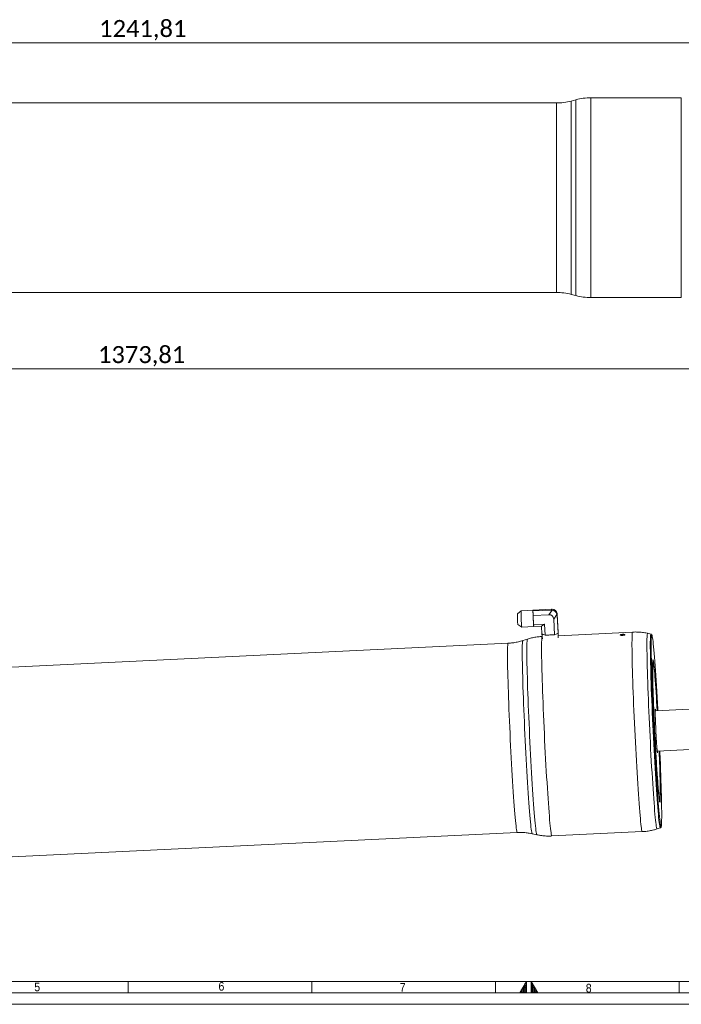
# Model space of a CAD drawing. Header units: millimetres. Extents: x 20 to 2358, y 20 to 1662.
# Tile 2 of 7: x 746 to 1322, y 20 to 878. Entities that reach past the tile are written whole.
import ezdxf

# ---------------------------------------------------------------- set-up
doc = ezdxf.new("R2010")
doc.units = ezdxf.units.MM
doc.header["$LTSCALE"] = 2
doc.linetypes.add('SLD-Solido', pattern=[0])
doc.styles.add('SLDTEXTSTYLE0', font='GOTHIC.TTF', dxfattribs={"width": 0.913})
doc.styles.add('SLDTEXTSTYLE3', font='CALIBRI.TTF')
doc.styles.add('SLDTEXTSTYLE4', font='CALIBRIB.TTF')
doc.dimstyles.new('SLDDIMSTYLE0', dxfattribs={"dimtxt": 14.816667, "dimasz": 5, "dimexe": 0, "dimexo": 0.0625, "dimgap": 3.704167, "dimtad": 1, "dimrnd": 1e-09, "dimzin": 12, "dimdsep": 46, "dimtxsty": 'SLDTEXTSTYLE4', "dimsah": 1, "dimcen": 0.09, "dimadec": 0, "dimazin": 3, "dimtfac": 1, "dimtofl": 0, "dimtmove": 0, "dimatfit": 3, "dimfxl": 0, "dimfrac": 2, "dimtolj": 1, "dimtzin": 12, "dimarcsym": 0})

# ---------------------------------------------------------------- blocks, each defined once
blk = doc.blocks.new('_D_11')
at = {"color": 7, "linetype": 'SLD-Solido', "lineweight": 0}
for p, q in [((226.5, 773.51), (226.5, 859.51)), ((1468.31, 773.51), (1468.31, 859.51)), ((226.5, 857.51), (1468.31, 857.51))]:
    blk.add_line(p, q, dxfattribs=at)
for points in [[(226.5, 857.51), (231.5, 856.01), (231.5, 859.01)], [(1468.31, 857.51), (1463.31, 859.01), (1463.31, 856.01)]]:
    blk.add_solid(points, dxfattribs=at)
at = {"color": 7, "linetype": 'SLD-Solido', "lineweight": 0, "insert": (814.81, 877.26), "char_height": 14.817, "attachment_point": 1, "style": 'SLDTEXTSTYLE3'}
blk.add_mtext('1241,81', dxfattribs=at)
blk = doc.blocks.new('_D_12')
at = {"color": 7, "linetype": 'SLD-Solido', "lineweight": 0}
for p, q in [((159.5, 679.01), (159.5, 571.51)), ((1533.31, 679.01), (1533.31, 571.51)), ((159.5, 573.51), (1533.31, 573.51))]:
    blk.add_line(p, q, dxfattribs=at)
for points in [[(159.5, 573.51), (164.5, 572.01), (164.5, 575.01)], [(1533.31, 573.51), (1528.31, 575.01), (1528.31, 572.01)]]:
    blk.add_solid(points, dxfattribs=at)
at = {"color": 7, "linetype": 'SLD-Solido', "lineweight": 0, "insert": (813.81, 593.26), "char_height": 14.817, "attachment_point": 1, "style": 'SLDTEXTSTYLE3'}
blk.add_mtext('1373,81', dxfattribs=at)

msp = doc.modelspace()

# ---------------------------------------------------------------- hatches: boundary and pattern name
at = {"linetype": 'Continuous'}
h = msp.add_hatch(dxfattribs=at)
h.set_pattern_fill('NET', color=8, scale=0.5, style=0)
h.paths.add_polyline_path([(1187, 30), (1187, 40), (1181.226, 30)], flags=0)
h = msp.add_hatch(dxfattribs=at)
h.set_pattern_fill('NET', color=8, scale=0.5, style=0)
h.paths.add_polyline_path([(1191, 30), (1196.774, 30), (1191, 40)], flags=0)

# ---------------------------------------------------------------- linework, layer by layer
at = {"color": 7, "linetype": 'SLD-Solido', "lineweight": 15}
for p, q in [((1229.953, 807.805), (1225.876, 806.712)), ((1321.729, 809.508), (1242.894, 809.508)), ((1212.935, 805.008), (394.878, 805.008)), ((394.878, 640.008), (1212.935, 640.008)), ((1225.876, 638.305), (1229.953, 637.212)), ((1242.894, 635.508), (1321.729, 635.508)), ((1182.186, 362.783), (1178.995, 360.127)), ((1192.604, 363.288), (1182.19, 362.785)), ((1208.615, 363.362), (1192.555, 362.587)), ((1192.562, 362.682), (1192.555, 362.587)), ((1192.561, 362.285), (1192.555, 362.587)), ((1192.599, 360.369), (1192.561, 362.285)), ((1192.604, 363.287), (1192.562, 362.682)), ((1192.635, 358.612), (1192.599, 360.369)), ((1192.611, 363.382), (1192.604, 363.287)), ((1208.67, 364.158), (1192.611, 363.382)), ((1206.364, 359.275), (1209.203, 363.34)), ((1208.615, 363.362), (1208.67, 364.158)), ((1206.364, 359.275), (1192.635, 358.612)), ((1192.635, 358.612), (1192.772, 356.059)), ((1192.772, 356.059), (1192.922, 353.275)), ((1192.922, 353.275), (1193.059, 350.723)), ((1213.45, 359.59), (1210.612, 355.525)), ((1210.612, 355.525), (1211.347, 341.86)), ((1213.575, 359.828), (1213.519, 359.032)), ((1213.519, 359.032), (1214.377, 343.09)), ((1213.575, 359.828), (1214.433, 343.885)), ((1179.443, 350.852), (1182.875, 348.515)), ((1182.879, 348.514), (1193.278, 349.016)), ((1202.753, 351.19), (1193.059, 350.723)), ((1193.161, 349.927), (1193.059, 350.723)), ((1193.273, 349.059), (1193.161, 349.927)), ((1193.29, 348.922), (1193.273, 349.059)), ((1200.03, 349.247), (1193.29, 348.922)), ((1200.03, 349.247), (1202.753, 351.19)), ((1200.03, 349.247), (1200.398, 342.415)), ((1202.753, 351.19), (1203.276, 341.47)), ((1214.377, 343.09), (1213.921, 342.904)), ((1214.377, 343.09), (1214.39, 343.279)), ((1214.39, 343.279), (1214.42, 343.696)), ((1214.42, 343.696), (1214.433, 343.885)), ((1214.554, 339.118), (1214.475, 343.519)), ((1279.338, 344.182), (1214.519, 341.054)), ((1295.29, 342.467), (1292.357, 343.103)), ((1170.923, 334.444), (354.086, 295.019)), ((1187.766, 338.055), (1183.748, 336.767)), ((1200.358, 342.759), (1200.751, 338.375)), ((1200.832, 342.273), (1200.398, 342.415)), ((1201.789, 341.958), (1200.832, 342.273)), ((1203.276, 341.47), (1201.789, 341.958)), ((1203.276, 341.47), (1206.329, 341.618)), ((1206.329, 341.618), (1208.295, 341.713)), ((1208.295, 341.713), (1211.347, 341.86)), ((1212.913, 342.495), (1211.347, 341.86)), ((1213.921, 342.904), (1212.913, 342.495)), ((1295.29, 342.467), (1295.296, 342.465)), ((1297.238, 317.995), (1296.819, 318.376)), ((1996.21, 309.202), (1299.147, 275.558)), ((1299.13, 276.001), (1299.066, 276.021)), ((1300.834, 240.598), (1997.898, 274.243)), ((1300.798, 240.129), (1300.86, 240.155)), ((1300.933, 240.563), (1300.936, 240.603)), ((1302.641, 197.755), (1303.021, 198.174)), ((1300.581, 172.713), (1303.44, 173.629)), ((362.04, 130.211), (1178.878, 169.636)), ((1191.866, 168.559), (1195.99, 167.665)), ((1209.009, 166.585), (1287.727, 170.385)), ((40, 40), (2338, 40))]:
    msp.add_line(p, q, dxfattribs=at)
at = {"color": 8, "linetype": 'SLD-Solido', "lineweight": 15}
for p, q in [((1225.876, 806.712), (1225.876, 722.508)), ((1229.953, 637.212), (1229.953, 807.805)), ((1242.894, 809.508), (1242.894, 635.508)), ((1321.729, 635.508), (1321.729, 809.508)), ((1212.935, 722.508), (1212.935, 805.008)), ((1212.935, 640.008), (1212.935, 722.508)), ((1225.876, 722.508), (1225.876, 638.305))]:
    msp.add_line(p, q, dxfattribs=at)
at = {"color": 7, "linetype": 'SLD-Solido', "lineweight": 0}
for p, q in [((840, 30), (840, 40)), ((1000, 40), (1000, 30)), ((1160, 40), (1160, 30)), ((1187, 40), (1181.226, 30)), ((1187, 30), (1187, 40)), ((1191, 30), (1191, 40)), ((1191, 40), (1196.774, 30)), ((1320, 40), (1320, 30)), ((30, 30), (2348, 30)), ((1181.226, 30), (1187, 30)), ((1191, 30), (1196.774, 30)), ((20, 20), (2358, 20))]:
    msp.add_line(p, q, dxfattribs=at)
at = {"color": 8, "linetype": 'SLD-Solido', "lineweight": 15, "flags": 128}
for points in [[(1292.357, 343.103), (1292.298, 343.084), (1292.172, 342.791), (1292.064, 342.149), (1291.974, 341.161), (1291.902, 339.83), (1291.849, 338.163), (1291.815, 336.166), (1291.8, 333.848), (1291.804, 331.217), (1291.827, 328.286), (1291.869, 325.065), (1291.93, 321.568), (1292.01, 317.809), (1292.108, 313.805), (1292.223, 309.57), (1292.356, 305.124), (1292.506, 300.483), (1292.672, 295.668), (1292.854, 290.697), (1293.051, 285.591), (1293.261, 280.372), (1293.485, 275.06), (1293.72, 269.678), (1293.968, 264.248), (1294.225, 258.791), (1294.491, 253.331), (1294.766, 247.89), (1295.047, 242.49), (1295.334, 237.153), (1295.626, 231.902), (1295.921, 226.757), (1296.219, 221.74), (1296.517, 216.872), (1296.815, 212.173), (1297.112, 207.661), (1297.406, 203.356), (1297.696, 199.275), (1297.98, 195.435), (1298.259, 191.852), (1298.53, 188.54), (1298.793, 185.514), (1299.046, 182.785), (1299.288, 180.364), (1299.519, 178.262), (1299.737, 176.487), (1299.942, 175.047), (1300.132, 173.948), (1300.308, 173.193), (1300.467, 172.787), (1300.581, 172.713)], [(1178.877, 169.636), (1178.769, 169.73), (1178.61, 170.164), (1178.436, 170.948), (1178.246, 172.08), (1178.042, 173.553), (1177.824, 175.363), (1177.594, 177.502), (1177.352, 179.959), (1177.1, 182.726), (1176.838, 185.789), (1176.568, 189.135), (1176.291, 192.751), (1176.008, 196.621), (1175.72, 200.729), (1175.429, 205.055), (1175.135, 209.584), (1174.841, 214.294), (1174.547, 219.165), (1174.254, 224.178), (1173.964, 229.309), (1173.678, 234.538), (1173.397, 239.842), (1173.123, 245.199), (1172.856, 250.584), (1172.598, 255.976), (1172.35, 261.351), (1172.112, 266.686), (1171.887, 271.958), (1171.675, 277.145), (1171.476, 282.225), (1171.292, 287.175), (1171.124, 291.975), (1170.972, 296.604), (1170.836, 301.042), (1170.718, 305.27), (1170.618, 309.27), (1170.536, 313.025), (1170.473, 316.519), (1170.429, 319.737), (1170.404, 322.665), (1170.398, 325.291), (1170.412, 327.603), (1170.445, 329.591), (1170.496, 331.247), (1170.567, 332.564), (1170.656, 333.537), (1170.764, 334.16), (1170.889, 334.432), (1170.923, 334.444)], [(1183.748, 336.767), (1183.658, 336.656), (1183.541, 336.196), (1183.442, 335.386), (1183.361, 334.229), (1183.299, 332.73), (1183.256, 330.896), (1183.232, 328.733), (1183.227, 326.251), (1183.242, 323.46), (1183.275, 320.372), (1183.328, 317.001), (1183.4, 313.359), (1183.49, 309.463), (1183.599, 305.329), (1183.725, 300.974), (1183.868, 296.416), (1184.028, 291.675), (1184.204, 286.77), (1184.395, 281.722), (1184.6, 276.552), (1184.819, 271.282), (1185.05, 265.934), (1185.293, 260.53), (1185.547, 255.093), (1185.81, 249.646), (1186.082, 244.212), (1186.361, 238.813), (1186.646, 233.472), (1186.936, 228.212), (1187.23, 223.054), (1187.526, 218.021), (1187.823, 213.132), (1188.121, 208.41), (1188.417, 203.873), (1188.711, 199.541), (1189.001, 195.432), (1189.286, 191.563), (1189.565, 187.95), (1189.836, 184.608), (1190.099, 181.552), (1190.353, 178.794), (1190.596, 176.346), (1190.827, 174.218), (1191.046, 172.419), (1191.251, 170.957), (1191.442, 169.837), (1191.618, 169.065), (1191.777, 168.644), (1191.866, 168.559)], [(1195.99, 167.665), (1195.906, 167.74), (1195.747, 168.146), (1195.572, 168.901), (1195.381, 170.001), (1195.177, 171.441), (1194.959, 173.215), (1194.728, 175.317), (1194.485, 177.738), (1194.232, 180.467), (1193.97, 183.494), (1193.698, 186.806), (1193.42, 190.389), (1193.135, 194.229), (1192.845, 198.31), (1192.551, 202.615), (1192.254, 207.126), (1191.956, 211.825), (1191.658, 216.694), (1191.361, 221.71), (1191.065, 226.855), (1190.774, 232.106), (1190.486, 237.443), (1190.205, 242.843), (1189.931, 248.285), (1189.664, 253.745), (1189.407, 259.201), (1189.16, 264.632), (1188.924, 270.014), (1188.701, 275.325), (1188.49, 280.545), (1188.294, 285.65), (1188.112, 290.621), (1187.946, 295.436), (1187.796, 300.077), (1187.663, 304.524), (1187.547, 308.758), (1187.449, 312.763), (1187.37, 316.521), (1187.309, 320.018), (1187.266, 323.239), (1187.243, 326.171), (1187.239, 328.801), (1187.254, 331.12), (1187.288, 333.116), (1187.342, 334.783), (1187.413, 336.114)], [(1200.245, 338.4), (1200.173, 337.059), (1200.119, 335.381), (1200.084, 333.373), (1200.068, 331.043), (1200.071, 328.402), (1200.094, 325.458), (1200.135, 322.225), (1200.195, 318.715), (1200.274, 314.942), (1200.371, 310.922), (1200.486, 306.67), (1200.618, 302.205), (1200.767, 297.543), (1200.933, 292.703), (1201.114, 287.706), (1201.31, 282.571), (1201.521, 277.319), (1201.744, 271.971), (1201.98, 266.549), (1202.227, 261.073), (1202.485, 255.568), (1202.752, 250.054), (1203.027, 244.553), (1203.31, 239.089), (1203.598, 233.683), (1203.892, 228.356), (1204.189, 223.131), (1204.489, 218.028), (1204.79, 213.067), (1205.091, 208.269), (1205.391, 203.654), (1205.689, 199.239), (1205.983, 195.042), (1206.273, 191.081), (1206.556, 187.371), (1206.833, 183.927), (1207.102, 180.764), (1207.361, 177.893), (1207.61, 175.326), (1207.848, 173.075), (1208.073, 171.147), (1208.286, 169.55), (1208.484, 168.292), (1208.668, 167.376), (1208.836, 166.808), (1208.988, 166.588), (1209.009, 166.585)], [(1287.727, 170.385), (1287.706, 170.387), (1287.554, 170.607), (1287.385, 171.176), (1287.202, 172.091), (1287.003, 173.35), (1286.791, 174.946), (1286.565, 176.874), (1286.327, 179.126), (1286.078, 181.692), (1285.819, 184.563), (1285.55, 187.727), (1285.274, 191.17), (1284.99, 194.88), (1284.701, 198.842), (1284.406, 203.038), (1284.109, 207.453), (1283.809, 212.069), (1283.507, 216.866), (1283.206, 221.827), (1282.906, 226.93), (1282.609, 232.155), (1282.316, 237.482), (1282.027, 242.888), (1281.745, 248.353), (1281.469, 253.853), (1281.202, 259.367), (1280.944, 264.873), (1280.697, 270.348), (1280.461, 275.77), (1280.238, 281.119), (1280.028, 286.371), (1279.832, 291.506), (1279.65, 296.503), (1279.485, 301.342), (1279.335, 306.004), (1279.203, 310.47), (1279.088, 314.721), (1278.991, 318.741), (1278.912, 322.514), (1278.852, 326.024), (1278.811, 329.258), (1278.789, 332.201), (1278.785, 334.843), (1278.801, 337.172), (1278.836, 339.18), (1278.89, 340.858), (1278.963, 342.2)], [(1303.44, 173.629), (1303.394, 173.633), (1303.242, 173.879), (1303.074, 174.479), (1302.89, 175.429), (1302.691, 176.725), (1302.478, 178.363), (1302.252, 180.334), (1302.014, 182.632), (1301.765, 185.246), (1301.505, 188.166), (1301.237, 191.378), (1300.96, 194.87), (1300.677, 198.627), (1300.388, 202.634), (1300.095, 206.872), (1299.799, 211.326), (1299.501, 215.975), (1299.202, 220.801), (1298.904, 225.783), (1298.608, 230.901), (1298.315, 236.132), (1298.026, 241.455), (1297.743, 246.848), (1297.466, 252.288), (1297.198, 257.751), (1296.938, 263.217), (1296.689, 268.66), (1296.45, 274.059), (1296.224, 279.391), (1296.011, 284.633), (1295.812, 289.764), (1295.628, 294.761), (1295.46, 299.605), (1295.307, 304.275), (1295.172, 308.75), (1295.054, 313.013), (1294.955, 317.045), (1294.873, 320.83), (1294.811, 324.352), (1294.767, 327.595), (1294.743, 330.547), (1294.738, 333.194), (1294.753, 335.527), (1294.786, 337.534), (1294.839, 339.208), (1294.911, 340.542)], [(1294.911, 340.542), (1295.001, 341.529), (1295.11, 342.167), (1295.236, 342.451), (1295.29, 342.467)], [(1296.279, 341.186), (1296.165, 341.454), (1296.023, 341.523), (1295.898, 341.241), (1295.791, 340.611), (1295.702, 339.635)], [(1304, 174.738), (1304.088, 174.633), (1304.222, 174.74), (1304.338, 175.196), (1304.349, 175.26)]]:
    msp.add_lwpolyline(points, dxfattribs=at)
at = {"color": 7, "linetype": 'SLD-Solido', "lineweight": 15, "flags": 128}
for points in [[(1295.702, 339.635), (1295.631, 338.316), (1295.579, 336.661), (1295.545, 334.677), (1295.531, 332.371), (1295.536, 329.754), (1295.56, 326.836), (1295.603, 323.63), (1295.665, 320.148), (1295.745, 316.407), (1295.844, 312.42), (1295.96, 308.206), (1296.094, 303.782), (1296.244, 299.166), (1296.411, 294.378), (1296.593, 289.437), (1296.79, 284.365), (1297, 279.183), (1297.224, 273.912), (1297.459, 268.574), (1297.706, 263.193), (1297.962, 257.791), (1298.228, 252.389), (1298.501, 247.011), (1298.781, 241.68), (1299.067, 236.418), (1299.356, 231.247), (1299.649, 226.188), (1299.944, 221.263), (1300.239, 216.492), (1300.534, 211.896), (1300.827, 207.493), (1301.117, 203.303), (1301.402, 199.342), (1301.682, 195.628), (1301.955, 192.176), (1302.221, 189), (1302.477, 186.114), (1302.724, 183.53), (1302.959, 181.258), (1303.182, 179.309), (1303.393, 177.69), (1303.589, 176.409), (1303.771, 175.469), (1303.938, 174.877), (1304, 174.738)], [(1301.336, 275.663), (1301.257, 277.126), (1300.969, 282.346), (1300.678, 287.464), (1300.384, 292.458), (1300.089, 297.309), (1299.794, 301.995), (1299.5, 306.496), (1299.208, 310.795), (1298.921, 314.873), (1298.638, 318.712), (1298.361, 322.297), (1298.092, 325.613), (1297.83, 328.645), (1297.579, 331.382), (1297.338, 333.811), (1297.108, 335.923), (1296.891, 337.708), (1296.688, 339.159), (1296.498, 340.269), (1296.324, 341.036), (1296.279, 341.186)], [(1302.455, 240.676), (1302.573, 237.734), (1302.74, 233.368), (1302.891, 229.145), (1303.027, 225.087), (1303.146, 221.218), (1303.247, 217.56), (1303.33, 214.135), (1303.394, 210.961), (1303.44, 208.057), (1303.467, 205.439), (1303.474, 203.124), (1303.461, 201.122), (1303.43, 199.448), (1303.379, 198.109), (1303.31, 197.113), (1303.222, 196.467), (1303.116, 196.174), (1302.992, 196.235), (1302.853, 196.651), (1302.697, 197.418), (1302.526, 198.533), (1302.342, 199.989), (1302.144, 201.778), (1301.935, 203.889), (1301.715, 206.311), (1301.486, 209.029), (1301.249, 212.028), (1301.005, 215.291), (1300.756, 218.799), (1300.503, 222.533), (1300.248, 226.469), (1299.992, 230.587), (1299.737, 234.863), (1299.483, 239.271), (1299.233, 243.787), (1298.988, 248.385), (1298.749, 253.038), (1298.518, 257.721), (1298.296, 262.405), (1298.084, 267.065), (1297.884, 271.673), (1297.696, 276.204), (1297.522, 280.63), (1297.363, 284.928), (1297.219, 289.072), (1297.092, 293.038), (1296.982, 296.804), (1296.89, 300.348), (1296.816, 303.65), (1296.761, 306.691), (1296.725, 309.454), (1296.708, 311.922), (1296.711, 314.082), (1296.732, 315.922), (1296.774, 317.43), (1296.834, 318.598), (1296.834, 318.598)], [(1300.714, 275.633), (1300.488, 279.602), (1300.238, 283.82), (1299.987, 287.888), (1299.737, 291.78), (1299.489, 295.475), (1299.244, 298.951), (1299.004, 302.186), (1298.771, 305.163), (1298.546, 307.863), (1298.329, 310.272), (1298.123, 312.374), (1297.928, 314.157), (1297.746, 315.612), (1297.578, 316.728), (1297.425, 317.501), (1297.287, 317.925), (1297.166, 317.998), (1297.062, 317.719), (1296.975, 317.09), (1296.907, 316.115), (1296.858, 314.8), (1296.827, 313.151), (1296.816, 311.179), (1296.824, 308.896), (1296.851, 306.315), (1296.897, 303.45), (1296.962, 300.32), (1297.045, 296.941), (1297.146, 293.334), (1297.264, 289.521), (1297.399, 285.523), (1297.55, 281.364), (1297.716, 277.068), (1297.895, 272.661), (1298.087, 268.169), (1298.292, 263.617), (1298.506, 259.033), (1298.73, 254.443), (1298.962, 249.874), (1299.201, 245.354), (1299.445, 240.908), (1299.693, 236.564), (1299.943, 232.345), (1300.193, 228.278), (1300.444, 224.385), (1300.692, 220.69), (1300.936, 217.215), (1301.176, 213.979), (1301.409, 211.002), (1301.635, 208.302), (1301.851, 205.894), (1302.058, 203.792), (1302.252, 202.008), (1302.434, 200.554), (1302.602, 199.437), (1302.756, 198.664), (1302.893, 198.24), (1303.015, 198.168), (1303.119, 198.446), (1303.205, 199.075), (1303.273, 200.05), (1303.323, 201.366), (1303.353, 203.014), (1303.365, 204.986), (1303.357, 207.269), (1303.33, 209.851), (1303.284, 212.715), (1303.219, 215.846), (1303.136, 219.224), (1303.035, 222.831), (1302.916, 226.644), (1302.781, 230.642), (1302.631, 234.801), (1302.465, 239.097), (1302.402, 240.674)], [(1296.834, 318.598), (1296.913, 319.419), (1297.01, 319.889), (1297.124, 320.005), (1297.256, 319.767), (1297.404, 319.175), (1297.567, 318.233), (1297.745, 316.947), (1297.936, 315.323), (1298.139, 313.372), (1298.354, 311.103), (1298.579, 308.532), (1298.812, 305.671), (1299.053, 302.537), (1299.299, 299.149), (1299.55, 295.526), (1299.804, 291.688), (1300.06, 287.658), (1300.316, 283.459), (1300.571, 279.114), (1300.768, 275.636)], [(1299.436, 275.571), (1299.334, 276.403), (1299.244, 276.907), (1299.17, 277.06), (1299.114, 276.859), (1299.075, 276.309), (1299.056, 275.42), (1299.056, 274.207), (1299.075, 272.694), (1299.113, 270.909), (1299.169, 268.885), (1299.242, 266.659), (1299.331, 264.274), (1299.434, 261.774), (1299.55, 259.205), (1299.675, 256.615), (1299.809, 254.052)], [(1299.248, 275.562), (1299.244, 275.591), (1299.161, 275.956), (1299.095, 275.956), (1299.06, 275.738)], [(1299.453, 248.961), (1299.51, 247.997), (1299.565, 247.227), (1299.612, 246.743), (1299.645, 246.603), (1299.66, 246.824), (1299.656, 247.379), (1299.633, 248.202), (1299.593, 249.194), (1299.542, 250.233), (1299.485, 251.196), (1299.43, 251.967), (1299.383, 252.451), (1299.35, 252.591), (1299.335, 252.37), (1299.339, 251.815), (1299.362, 250.992), (1299.402, 250), (1299.453, 248.961)], [(1299.809, 254.052), (1299.947, 251.564), (1300.088, 249.198), (1300.23, 246.997), (1300.368, 245.003), (1300.502, 243.253), (1300.627, 241.778), (1300.743, 240.608), (1300.847, 239.763), (1300.936, 239.259), (1301.01, 239.106), (1301.067, 239.306), (1301.105, 239.856), (1301.123, 240.612)], [(1300.765, 240.41), (1300.82, 240.2), (1300.885, 240.2), (1300.933, 240.563)], [(1304.349, 175.26), (1304.436, 175.999), (1304.517, 177.147), (1304.578, 178.635), (1304.621, 180.455), (1304.645, 182.602), (1304.649, 185.065), (1304.635, 187.834), (1304.602, 190.897), (1304.549, 194.243), (1304.478, 197.856), (1304.389, 201.722), (1304.281, 205.825), (1304.156, 210.146), (1304.014, 214.669), (1303.855, 219.373), (1303.681, 224.24), (1303.491, 229.249), (1303.287, 234.379), (1303.07, 239.609), (1303.024, 240.704)]]:
    msp.add_lwpolyline(points, dxfattribs=at)
at = {"color": 7, "linetype": 'SLD-Solido', "lineweight": 15}
for centre, radius, start, end in [((1212.935, 855.008), 50, 270, 285), ((1242.894, 759.508), 50, 90, 105), ((1212.935, 590.008), 50, 75, 90), ((1242.894, 685.508), 50, 255, 270), ((1284.469, 360.569), 102.303, 178.75909, 186.767469), ((1194.754, 362.833), 2.198, 168.072818, 183.935401), ((1275.322, 362.981), 82.764, 180.481942, 181.808416), ((1250.476, 358.929), 71.492, 179.039941, 186.486619), ((1449.849, 368.497), 257.378, 182.769995, 183.390534), ((1200.469, 350.424), 7.325, 183.897088, 190.744973), ((1214.114, 343.508), 0.359, 320.299627, 31.708591), ((1200.688, 342.788), 0.331, 162.175443, 203.985086), ((1202.686, 346.308), 4.441, 245.316212, 258.348139), ((1205.709, 374.881), 33.269, 271.068118, 274.458442), ((1211.324, 347.856), 5.591, 286.503771, 297.673301), ((1300.746, 274.972), 1.701, 159.889843, 185.663981), ((1302.409, 241.343), 1.74, 180.155654, 205.343642)]:
    msp.add_arc(centre, radius, start, end, dxfattribs=at)
at = {"color": 8, "linetype": 'SLD-Solido', "lineweight": 15}
for centre, radius, start, end in [((1281.953, 342.66), 3.026, 149.803494, 188.755153), ((1190.573, 336.542), 3.189, 151.671903, 187.710295), ((1204.154, 338.754), 3.925, 155.855825, 185.171772)]:
    msp.add_arc(centre, radius, start, end, dxfattribs=at)
at = {"color": 7, "linetype": 'SLD-Solido', "lineweight": 15}
for centre, major_axis, ratio, start_param, end_param in [((1208.74, 357.092), (0.093, 6.273), 0.7429069, 6.2037487, 6.3300888), ((1209.035, 361.317), (4.674, 0.004), 0.6095565, 1.5220883, 1.6484284), ((1208.878, 359.072), (4.428, -1.565), 0.9057573, 0.4925518, 1.8106678), ((1208.897, 359.337), (2.39, 4.269), 0.943262, 5.4229901, 6.7411062), ((1209.035, 361.317), (-3.57, 4.128), 0.6820769, 3.8632969, 3.989637), ((1205.302, 353.95), (4.18, 4.223), 0.7780918, 5.6684968, 6.9866129), ((1208.74, 357.092), (3.793, 4.185), 0.6973538, 5.6786318, 5.8049719)]:
    msp.add_ellipse(centre, major_axis=major_axis, ratio=ratio, start_param=start_param, end_param=end_param, dxfattribs=at)
for points, knots in [([(1292.384, 343.082), (1292.246, 343.117), (1290.77, 343.489), (1287.904, 343.904), (1283.833, 344.237), (1280.969, 344.302), (1279.482, 344.179), (1279.335, 344.167)], [0, 0, 0, 0, 0.0325353, 0.3477249, 0.6591593, 0.9662956, 1, 1, 1, 1]), ([(1183.706, 336.781), (1183.413, 336.679), (1181.82, 336.125), (1178.848, 335.43), (1174.872, 334.72), (1172.216, 334.538), (1170.917, 334.449)], [0, 0, 0, 0, 0.07156986, 0.38799795, 0.70068601, 1, 1, 1, 1]), ([(1200.619, 340.367), (1199.441, 340.293), (1196.954, 340.137), (1193.218, 339.505), (1190.091, 338.799), (1188.3, 338.196), (1187.736, 338.007)], [0, 0, 0, 0, 0.26942862, 0.56861915, 0.86415256, 1, 1, 1, 1]), ([(1268.461, 341.693), (1268.463, 341.722), (1268.479, 341.752), (1268.536, 341.81), (1268.578, 341.839), (1268.688, 341.896), (1268.754, 341.923), (1268.91, 341.976), (1269, 342.002), (1269.295, 342.072), (1269.531, 342.114), (1270.039, 342.178), (1270.316, 342.202), (1270.726, 342.221), (1270.865, 342.226), (1271.133, 342.228), (1271.263, 342.227), (1271.515, 342.22), (1271.637, 342.213), (1271.862, 342.195), (1271.966, 342.183), (1272.159, 342.154), (1272.244, 342.137), (1272.393, 342.099), (1272.456, 342.078), (1272.558, 342.031), (1272.595, 342.006), (1272.645, 341.953), (1272.657, 341.925), (1272.653, 341.866), (1272.638, 341.837), (1272.58, 341.775), (1272.538, 341.744), (1272.376, 341.653), (1272.217, 341.592), (1271.923, 341.512), (1271.814, 341.486), (1271.584, 341.44), (1271.462, 341.419), (1271.208, 341.382), (1271.074, 341.366), (1270.805, 341.341), (1270.669, 341.331), (1270.392, 341.317), (1270.255, 341.314), (1269.988, 341.313), (1269.856, 341.316), (1269.603, 341.329), (1269.483, 341.338), (1269.257, 341.362), (1269.151, 341.377), (1268.96, 341.412), (1268.874, 341.432), (1268.724, 341.476), (1268.66, 341.501), (1268.509, 341.577), (1268.457, 341.634), (1268.461, 341.693)], [0, 0, 0, 0, 0.03125, 0.03125, 0.0625, 0.0625, 0.09375, 0.09375, 0.125, 0.125, 0.1875, 0.1875, 0.25, 0.25, 0.28125, 0.28125, 0.3125, 0.3125, 0.34375, 0.34375, 0.375, 0.375, 0.40625, 0.40625, 0.4375, 0.4375, 0.46875, 0.46875, 0.5, 0.5, 0.53125, 0.53125, 0.5625, 0.5625, 0.625, 0.625, 0.65625, 0.65625, 0.6875, 0.6875, 0.71875, 0.71875, 0.75, 0.75, 0.78125, 0.78125, 0.8125, 0.8125, 0.84375, 0.84375, 0.875, 0.875, 0.90625, 0.90625, 0.9375, 0.9375, 1, 1, 1, 1]), ([(1296.225, 341.433), (1296.211, 341.488), (1296.159, 341.685), (1296.043, 341.885), (1295.827, 342.247), (1295.486, 342.382), (1295.36, 342.432)], [0, 0, 0, 0, 0.1672516, 0.6035709, 0.8541927, 1, 1, 1, 1]), ([(1287.725, 170.424), (1288.486, 170.455), (1290.561, 170.54), (1293.906, 171.033), (1297.456, 171.759), (1299.654, 172.449), (1300.613, 172.75)], [0, 0, 0, 0, 0.1736878, 0.4740873, 0.7707886, 1, 1, 1, 1]), ([(1303.433, 173.655), (1303.474, 173.66), (1303.701, 173.683), (1303.929, 173.952), (1304.107, 174.191), (1304.214, 174.478), (1304.286, 174.726), (1304.32, 174.983), (1304.333, 175.083)], [0, 0, 0, 0, 0.0286017, 0.1607207, 0.3012803, 0.4921493, 0.8028198, 1, 1, 1, 1]), ([(1178.876, 169.602), (1179.786, 169.645), (1182.007, 169.752), (1185.525, 169.55), (1188.954, 169.162), (1191.039, 168.706), (1191.857, 168.527)], [0, 0, 0, 0, 0.2089731, 0.5101923, 0.8077038, 1, 1, 1, 1]), ([(1195.967, 167.7), (1197.029, 167.477), (1199.432, 166.972), (1203.223, 166.604), (1206.518, 166.464), (1208.437, 166.588), (1209.007, 166.624)], [0, 0, 0, 0, 0.24773081, 0.56075781, 0.86937489, 1, 1, 1, 1])]:
    msp.add_open_spline(points, degree=3, knots=knots, dxfattribs=at)

# ---------------------------------------------------------------- texts
at = {"color": 7, "linetype": 'Continuous', "lineweight": 0, "char_height": 7.524, "attachment_point": 1, "style": 'SLDTEXTSTYLE0'}
for s, insert in [('5', (758.318, 38.894)), ('6', (918.734, 39.42)), ('7', (1076.532, 38.432)), ('8', (1238.54, 37.877))]:
    msp.add_mtext(s, dxfattribs=dict(at, insert=insert))

# ---------------------------------------------------------------- dimensions: what is measured, and where the dimension line sits
at = {"color": 7, "linetype": 'SLD-Solido', "lineweight": 0}
for base, p1, p2, picture, middle in [((1468.312, 857.508), (226.502, 771.508), (1468.312, 771.508), '_D_11', (847.407, 857.508)), ((1533.312, 573.508), (159.502, 681.008), (1533.312, 681.008), '_D_12', (846.407, 573.508))]:
    dim = msp.add_linear_dim(base=base, p1=p1, p2=p2, dimstyle='SLDDIMSTYLE0', dxfattribs=at)
    dim.commit()
    dim.dimension.update_dxf_attribs({"geometry": picture, "text_midpoint": middle, "dimtype": 160})

doc.saveas('drawing.dxf')
